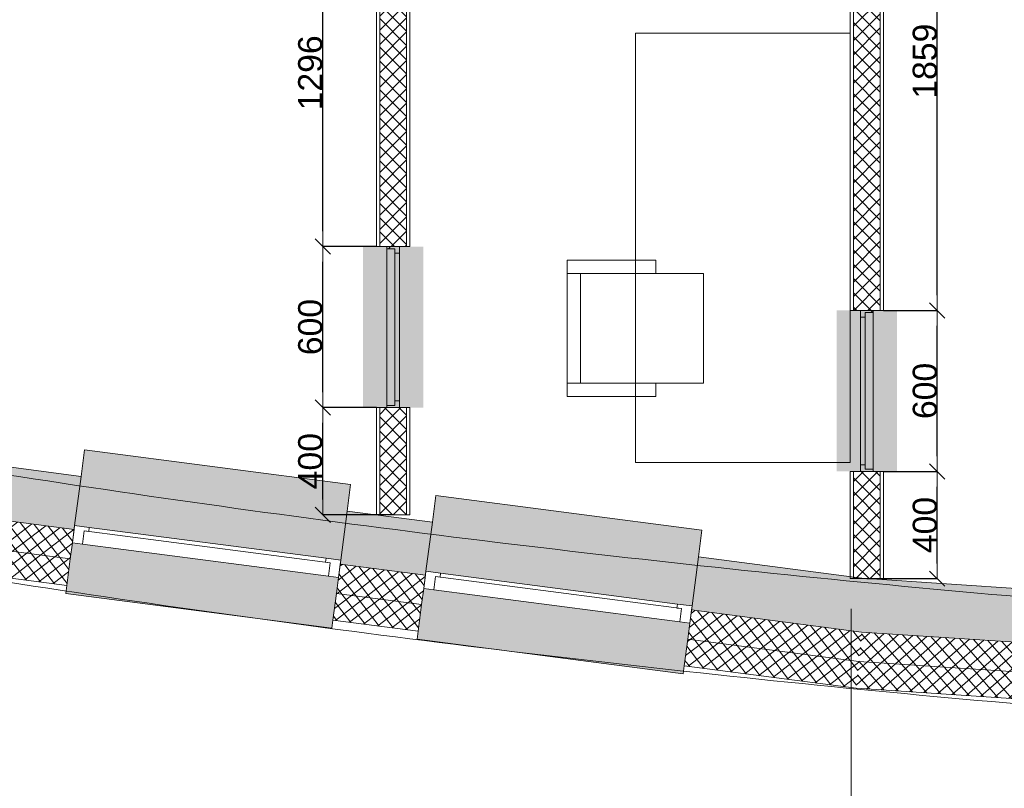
# Model space of a CAD drawing. Extents: x -238422 to 258194, y -34825 to 126331.
# Tile 16 of 239: x -210579 to -206910, y 36980 to 39846. Entities that reach past the tile are written whole.
import ezdxf

# ---------------------------------------------------------------- set-up
doc = ezdxf.new("R2010")
doc.units = 0
doc.header["$LTSCALE"] = 50
doc.linetypes.add('_ .', pattern=[190, 90, -50, 0, -50])
doc.layers.get('0').update_dxf_attribs({"linetype": 'CONTINUOUS'})
doc.layers.get('Defpoints').update_dxf_attribs({"linetype": 'CONTINUOUS'})
for name, color, linetype in [('00 Arc Simple systeem 2D arcering', 7, 'CONTINUOUS'), ('00 Bestaand', 7, 'CONTINUOUS'), ('00 Bestaand Afdek-arcering', 7, 'CONTINUOUS'), ('00 Bestaand Doorsnede-arcering', 7, 'CONTINUOUS'), ('00 Bestaand Laagscheidingslijnen', 7, 'CONTINUOUS'), ('00 Bestaand Ramen', 7, 'CONTINUOUS'), ('00 Simple', 7, 'CONTINUOUS'), ('00 Simple 2D arcering', 7, 'CONTINUOUS'), ('00 Simple Afdek-arcering', 7, 'CONTINUOUS'), ('00 Simple Doorsnede-arcering', 7, 'CONTINUOUS'), ('00 Simple Laagscheidingslijnen', 7, 'CONTINUOUS'), ('00 Simple Ramen', 7, 'CONTINUOUS'), ('22 Binnenwanden', 7, 'CONTINUOUS'), ('22 Binnenwanden Doorsnede-arcering', 7, 'CONTINUOUS'), ('22 Binnenwanden Laagscheidingslijnen', 7, 'CONTINUOUS'), ('82 Interieur', 7, 'CONTINUOUS'), ('A Stramien', 7, 'CONTINUOUS'), ('Tekst_dim 1_ 50', 7, 'CONTINUOUS'), ('WM5448--', 1, 'CONTINUOUS')]:
    doc.layers.add(name, color=color, linetype=linetype)
doc.styles.add('GENERATED_STYLE_1', font='ARIAL.TTF')
doc.dimstyles.new('GENERATED_STYLE__3', dxfattribs={"dimtxt": 89.999998, "dimasz": 57, "dimexe": 0.18, "dimexo": 0, "dimgap": 0.09, "dimtad": 1, "dimdec": 0, "dimzin": 0, "dimdsep": 46, "dimtxsty": 'GENERATED_STYLE_1', "dimblk": 'ARROWHEAD_6', "dimblk1": 'ARROWHEAD_6', "dimblk2": 'ARROWHEAD_6', "dimcen": 0.09, "dimclrd": 1, "dimclre": 1, "dimclrt": 2, "dimadec": 1, "dimazin": 0, "dimtfac": 1, "dimtdec": 4, "dimtmove": 0, "dimatfit": 3, "dimfxl": 0, "dimtolj": 1, "dimtzin": 0, "dimarcsym": 0})
pattern_1 = [(-142.42427, (0, 0), (-22.867855, 29.72055), []), (-52.42427, (0, 0), (29.72055, 22.867855), [])]
pattern_2 = [(-138.78015, (0, 0), (-24.71063, 28.207), []), (-48.78015, (0, 0), (28.207, 24.71063), [])]
pattern_3 = [(0, (0, 0), (0, 37.5), [0, -37.5])]
pattern_4 = [(45, (0, 0), (-26.516504, 26.516504), []), (135, (0, 0), (26.516504, 26.516504), [])]
pattern_5 = [(45, (0, 0), (-31.82, 31.82), [])]

# ---------------------------------------------------------------- blocks, each defined once
blk = doc.blocks.new('R1a metaal 15')
at = {"layer": '00 Bestaand Ramen', "color": 1, "linetype": 'Continuous', "lineweight": 0}
for p, q in [((-500, 160), (-500, 190)), ((-500, 190), (500, 190)), ((500, 190), (500, 160)), ((-500, 0), (-462, 0)), ((-500, -65), (-500, 0)), ((-462, 0), (-462, -50)), ((-462, 0), (462, 0)), ((462, -50), (462, 0)), ((462, 0), (500, 0)), ((500, 0), (500, -65)), ((-445, -65), (-500, -65)), ((-462, -50), (-445, -50)), ((-462, -50), (462, -50)), ((-462, -50), (462, -50)), ((-445, -50), (-445, -65)), ((445, -65), (-445, -65)), ((445, -65), (445, -50)), ((445, -50), (462, -50)), ((500, -65), (445, -65)), ((-500, -250), (-500, -350)), ((500, -350), (500, -250)), ((-500, -350), (500, -350))]:
    blk.add_line(p, q, dxfattribs=at)
at = {"layer": '00 Bestaand Ramen', "color": 2, "linetype": 'Continuous', "lineweight": 0}
for p, q in [((-500, 0), (-500, -50)), ((500, 0), (500, -50)), ((-500, -50), (-500, -65)), ((500, -50), (500, -65))]:
    blk.add_line(p, q, dxfattribs=at)
blk = doc.blocks.new('Wall_6_2', base_point=(13945.7, 12660.8))
at = {"layer": '00 Bestaand Afdek-arcering', "linetype": 'Continuous', "lineweight": 0}
for points in [[(14528.5, 12398.3), (15520.1, 12269), (15544, 12452.5), (15556.9, 12551.6), (14565.3, 12680.9), (14552.4, 12581.7)], [(15837.4, 12227.7), (16829, 12098.5), (16852.9, 12281.9), (16865.8, 12381.1), (15874.2, 12510.3), (15861.3, 12411.1)], [(15511.7, 12204.6), (14520.1, 12333.8), (14499.4, 12175.1), (14495.5, 12145.4), (15487.1, 12016.2), (15491, 12045.9)], [(16820.6, 12034), (15829, 12163.2), (15808.3, 12004.6), (15804.4, 11974.8), (16796.1, 11845.6), (16799.9, 11875.4)]]:
    blk.add_hatch(color=255, dxfattribs=at).paths.add_polyline_path(points, flags=0)
at = {"layer": '00 Bestaand Doorsnede-arcering', "linetype": 'Continuous', "lineweight": 0}
for points in [[(13945.7, 12660.8), (13912.7, 12463.4), (14526.5, 12383.4), (14528.5, 12398.3), (14552.4, 12581.7)], [(15520.1, 12269), (15518.1, 12254.2), (15835.5, 12212.8), (15837.4, 12227.7), (15861.3, 12411.1), (15544, 12452.5)], [(16829, 12098.5), (16827.1, 12083.6), (17460.8, 12001), (17480.3, 12200.2), (16852.9, 12281.9)]]:
    blk.add_hatch(color=255, dxfattribs=at).paths.add_polyline_path(points, flags=0)
h = blk.add_hatch(dxfattribs=at)
h.set_pattern_fill('13_45GR_ISOLATIE_0002', color=255, style=0, pattern_type=2)
h.set_pattern_definition(pattern_1)
h.paths.add_polyline_path([(13894.5, 12354.8), (14512.3, 12274.3), (14520.1, 12333.8), (14526.5, 12383.4), (13912.7, 12463.4)], flags=0)
h = blk.add_hatch(dxfattribs=at)
h.set_pattern_fill('13_45GR_ISOLATIE_0002', color=255, style=0, pattern_type=2)
h.set_pattern_definition(pattern_1)
h.paths.add_polyline_path([(13894.5, 12354.8), (13878, 12256.1), (14499.4, 12175.1), (14512.3, 12274.3)], flags=0)
h = blk.add_hatch(dxfattribs=at)
h.set_pattern_fill('13_45GR_ISOLATIE_0002', color=255, style=0, pattern_type=2)
h.set_pattern_definition(pattern_1)
h.paths.add_polyline_path([(15503.9, 12145.1), (15821.2, 12103.7), (15829, 12163.2), (15835.5, 12212.8), (15518.1, 12254.2), (15511.7, 12204.6)], flags=0)
h = blk.add_hatch(dxfattribs=at)
h.set_pattern_fill('13_45GR_ISOLATIE_0002', color=255, style=0, pattern_type=2)
h.set_pattern_definition(pattern_1)
h.paths.add_polyline_path([(15503.9, 12145.1), (15491, 12045.9), (15808.3, 12004.6), (15821.2, 12103.7)], flags=0)
h = blk.add_hatch(dxfattribs=at)
h.set_pattern_fill('13_45GR_ISOLATIE_0002', color=255, style=0, pattern_type=2)
h.set_pattern_definition(pattern_1)
h.paths.add_polyline_path([(16820.6, 12034), (16812.9, 11974.5), (17450.1, 11891.5), (17460.8, 12001), (16827.1, 12083.6)], flags=0)
h = blk.add_hatch(dxfattribs=at)
h.set_pattern_fill('13_45GR_ISOLATIE_0002', color=255, style=0, pattern_type=2)
h.set_pattern_definition(pattern_1)
h.paths.add_polyline_path([(16799.9, 11875.4), (17440.3, 11791.9), (17450.1, 11891.5), (16812.9, 11974.5)], flags=0)
at = {"layer": '00 Bestaand', "color": 2, "linetype": 'Continuous', "lineweight": 0}
for p, q in [((14552.4, 12581.7), (13945.7, 12660.8)), ((14528.5, 12398.3), (14552.4, 12581.7)), ((15520.1, 12269), (15544, 12452.5)), ((15861.3, 12411.1), (15544, 12452.5)), ((15837.4, 12227.7), (15861.3, 12411.1)), ((14520.1, 12333.8), (14526.5, 12383.4)), ((14526.5, 12383.4), (14528.5, 12398.3)), ((14512.3, 12274.3), (14520.1, 12333.8)), ((13878, 12256.1), (14499.4, 12175.1)), ((14499.4, 12175.1), (14512.3, 12274.3)), ((15511.7, 12204.6), (15518.1, 12254.2)), ((15518.1, 12254.2), (15520.1, 12269)), ((16829, 12098.5), (16852.9, 12281.9)), ((17480.3, 12200.2), (16852.9, 12281.9)), ((15835.5, 12212.8), (15837.4, 12227.7)), ((15503.9, 12145.1), (15511.7, 12204.6)), ((15829, 12163.2), (15835.5, 12212.8)), ((15491, 12045.9), (15503.9, 12145.1)), ((15821.2, 12103.7), (15829, 12163.2)), ((15808.3, 12004.6), (15821.2, 12103.7)), ((16820.6, 12034), (16827.1, 12083.6)), ((16827.1, 12083.6), (16829, 12098.5)), ((15491, 12045.9), (15808.3, 12004.6)), ((16812.9, 11974.5), (16820.6, 12034)), ((16799.9, 11875.4), (16812.9, 11974.5)), ((16799.9, 11875.4), (17440.3, 11791.9))]:
    blk.add_line(p, q, dxfattribs=at)
at = {"layer": '00 Bestaand Laagscheidingslijnen', "color": 2, "linetype": 'Continuous', "lineweight": 0}
for p, q in [((14526.5, 12383.4), (13912.7, 12463.4)), ((14512.3, 12274.3), (13894.5, 12354.8)), ((15835.5, 12212.8), (15518.1, 12254.2)), ((15821.2, 12103.7), (15503.9, 12145.1)), ((17460.8, 12001), (16827.1, 12083.6)), ((17450.1, 11891.5), (16812.9, 11974.5))]:
    blk.add_line(p, q, dxfattribs=at)
at = {"layer": '00 Bestaand Ramen', "color": 1, "linetype": 'Continuous', "lineweight": 0, "zscale": 1000, "rotation": 172.575727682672}
for p in [(15015.9, 12269.2), (16324.8, 12098.6)]:
    blk.add_blockref('R1a metaal 15', p, dxfattribs=at)
blk = doc.blocks.new('R1a metaal 15_2')
at = {"layer": '00 Bestaand Ramen', "color": 1, "linetype": 'Continuous', "lineweight": 0}
for p, q in [((-500, 160), (-500, 190)), ((-500, 190), (500, 190)), ((500, 190), (500, 160)), ((-500, 0), (-462, 0)), ((-500, -65), (-500, 0)), ((-462, 0), (-462, -50)), ((-462, 0), (462, 0)), ((462, -50), (462, 0)), ((462, 0), (500, 0)), ((500, 0), (500, -65)), ((-445, -65), (-500, -65)), ((-462, -50), (-445, -50)), ((-462, -50), (462, -50)), ((-462, -50), (462, -50)), ((-445, -50), (-445, -65)), ((445, -65), (-445, -65)), ((445, -65), (445, -50)), ((445, -50), (462, -50)), ((500, -65), (445, -65)), ((-500, -250), (-500, -350)), ((500, -350), (500, -250)), ((-500, -350), (500, -350))]:
    blk.add_line(p, q, dxfattribs=at)
at = {"layer": '00 Bestaand Ramen', "color": 2, "linetype": 'Continuous', "lineweight": 0}
for p, q in [((-500, 0), (-500, -50)), ((500, 0), (500, -50)), ((-500, -50), (-500, -65)), ((500, -50), (500, -65))]:
    blk.add_line(p, q, dxfattribs=at)
blk = doc.blocks.new('R1a metaal 15_3')
at = {"layer": '00 Bestaand Ramen', "color": 1, "linetype": 'Continuous', "lineweight": 0}
for p, q in [((-500, 160), (-500, 190)), ((-500, 190), (500, 190)), ((500, 190), (500, 160)), ((-500, 0), (-462, 0)), ((-500, -65), (-500, 0)), ((-462, 0), (-462, -50)), ((-462, 0), (462, 0)), ((462, -50), (462, 0)), ((462, 0), (500, 0)), ((500, 0), (500, -65)), ((-445, -65), (-500, -65)), ((-462, -50), (-445, -50)), ((-462, -50), (462, -50)), ((-462, -50), (462, -50)), ((-445, -50), (-445, -65)), ((445, -65), (-445, -65)), ((445, -65), (445, -50)), ((445, -50), (462, -50)), ((500, -65), (445, -65)), ((-500, -250), (-500, -350)), ((500, -350), (500, -250)), ((-500, -350), (500, -350))]:
    blk.add_line(p, q, dxfattribs=at)
at = {"layer": '00 Bestaand Ramen', "color": 2, "linetype": 'Continuous', "lineweight": 0}
for p, q in [((-500, 0), (-500, -50)), ((500, 0), (500, -50)), ((-500, -50), (-500, -65)), ((500, -50), (500, -65))]:
    blk.add_line(p, q, dxfattribs=at)
blk = doc.blocks.new('Wall_7_2', base_point=(17480.3, 12200.2))
at = {"layer": '00 Bestaand Afdek-arcering', "linetype": 'Continuous', "lineweight": 0}
for points in [[(19135.2, 11905.4), (19147.4, 12090), (19154, 12189.8), (18156.1, 12255.7), (18149.5, 12155.9), (18137.4, 11971.3)], [(19454, 11884.4), (20451.8, 11818.4), (20464, 12003), (20470.6, 12102.8), (19472.8, 12168.7), (19466.2, 12069)], [(18133.1, 11906.5), (18122.5, 11746.8), (18120.5, 11716.9), (19118.4, 11651), (19120.3, 11680.9), (19130.9, 11840.6)], [(20447.5, 11753.6), (19449.7, 11819.5), (19439.1, 11659.8), (19437.2, 11629.9), (20435, 11564), (20437, 11593.9)]]:
    blk.add_hatch(color=255, dxfattribs=at).paths.add_polyline_path(points, flags=0)
at = {"layer": '00 Bestaand Doorsnede-arcering', "linetype": 'Continuous', "lineweight": 0}
for points in [[(17480.3, 12200.2), (17460.8, 12001), (18136.4, 11956.4), (18137.4, 11971.3), (18149.5, 12155.9)], [(19135.2, 11905.4), (19134.2, 11890.5), (19453, 11869.4), (19454, 11884.4), (19466.2, 12069), (19147.4, 12090)], [(20451.8, 11818.4), (20450.8, 11803.5), (21101.7, 11760.5), (21108.3, 11960.5), (20464, 12003)]]:
    blk.add_hatch(color=255, dxfattribs=at).paths.add_polyline_path(points, flags=0)
h = blk.add_hatch(dxfattribs=at)
h.set_pattern_fill('13_45GR_ISOLATIE_0002', color=255, style=0, pattern_type=2)
h.set_pattern_definition(pattern_2)
h.paths.add_polyline_path([(17450.1, 11891.5), (18129.1, 11846.6), (18133.1, 11906.5), (18136.4, 11956.4), (17460.8, 12001)], flags=0)
h = blk.add_hatch(dxfattribs=at)
h.set_pattern_fill('13_45GR_ISOLATIE_0002', color=255, style=0, pattern_type=2)
h.set_pattern_definition(pattern_2)
h.paths.add_polyline_path([(17450.1, 11891.5), (17440.3, 11791.9), (18122.5, 11746.8), (18129.1, 11846.6)], flags=0)
h = blk.add_hatch(dxfattribs=at)
h.set_pattern_fill('13_45GR_ISOLATIE_0002', color=255, style=0, pattern_type=2)
h.set_pattern_definition(pattern_2)
h.paths.add_polyline_path([(19126.9, 11780.7), (19445.7, 11759.6), (19449.7, 11819.5), (19453, 11869.4), (19134.2, 11890.5), (19130.9, 11840.6)], flags=0)
h = blk.add_hatch(dxfattribs=at)
h.set_pattern_fill('13_45GR_ISOLATIE_0002', color=255, style=0, pattern_type=2)
h.set_pattern_definition(pattern_2)
h.paths.add_polyline_path([(19126.9, 11780.7), (19120.3, 11680.9), (19439.1, 11659.8), (19445.7, 11759.6)], flags=0)
h = blk.add_hatch(dxfattribs=at)
h.set_pattern_fill('13_45GR_ISOLATIE_0002', color=255, style=0, pattern_type=2)
h.set_pattern_definition(pattern_2)
h.paths.add_polyline_path([(20447.5, 11753.6), (20443.6, 11693.7), (21098.1, 11650.5), (21101.7, 11760.5), (20450.8, 11803.5)], flags=0)
h = blk.add_hatch(dxfattribs=at)
h.set_pattern_fill('13_45GR_ISOLATIE_0002', color=255, style=0, pattern_type=2)
h.set_pattern_definition(pattern_2)
h.paths.add_polyline_path([(20437, 11593.9), (21094.8, 11550.5), (21098.1, 11650.5), (20443.6, 11693.7)], flags=0)
at = {"layer": '00 Bestaand', "color": 2, "linetype": 'Continuous', "lineweight": 0}
for p, q in [((18149.5, 12155.9), (17480.3, 12200.2)), ((18137.4, 11971.3), (18149.5, 12155.9)), ((19135.2, 11905.4), (19147.4, 12090)), ((19466.2, 12069), (19147.4, 12090)), ((19454, 11884.4), (19466.2, 12069)), ((20451.8, 11818.4), (20464, 12003)), ((21108.3, 11960.5), (20464, 12003)), ((18136.4, 11956.4), (18137.4, 11971.3)), ((18133.1, 11906.5), (18136.4, 11956.4)), ((18129.1, 11846.6), (18133.1, 11906.5)), ((19130.9, 11840.6), (19134.2, 11890.5)), ((19134.2, 11890.5), (19135.2, 11905.4)), ((19449.7, 11819.5), (19453, 11869.4)), ((19453, 11869.4), (19454, 11884.4)), ((18122.5, 11746.8), (18129.1, 11846.6)), ((19126.9, 11780.7), (19130.9, 11840.6)), ((19445.7, 11759.6), (19449.7, 11819.5)), ((20450.8, 11803.5), (20451.8, 11818.4)), ((17440.3, 11791.9), (18122.5, 11746.8)), ((19120.3, 11680.9), (19126.9, 11780.7)), ((20447.5, 11753.6), (20450.8, 11803.5)), ((19439.1, 11659.8), (19445.7, 11759.6)), ((20443.6, 11693.7), (20447.5, 11753.6)), ((19120.3, 11680.9), (19439.1, 11659.8)), ((20437, 11593.9), (20443.6, 11693.7)), ((20437, 11593.9), (21094.8, 11550.5))]:
    blk.add_line(p, q, dxfattribs=at)
at = {"layer": '00 Bestaand Laagscheidingslijnen', "color": 2, "linetype": 'Continuous', "lineweight": 0}
for p, q in [((18136.4, 11956.4), (17460.8, 12001)), ((18129.1, 11846.6), (17450.1, 11891.5)), ((19453, 11869.4), (19134.2, 11890.5)), ((19445.7, 11759.6), (19126.9, 11780.7)), ((21101.7, 11760.5), (20450.8, 11803.5)), ((21098.1, 11650.5), (20443.6, 11693.7))]:
    blk.add_line(p, q, dxfattribs=at)
at = {"layer": '00 Bestaand Ramen', "color": 1, "linetype": 'Continuous', "lineweight": 0, "xscale": -1, "zscale": 1000, "rotation": 176.219850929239}
blk.add_blockref('R1a metaal 15_2', (18632, 11873.5), dxfattribs=at)
at = {"layer": '00 Bestaand Ramen', "color": 1, "linetype": 'Continuous', "lineweight": 0, "zscale": 1000, "rotation": 176.219850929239}
blk.add_blockref('R1a metaal 15_3', (19948.6, 11786.5), dxfattribs=at)
blk = doc.blocks.new('Wall_48_2', base_point=(17480.3, 15059.3))
at = {"layer": '22 Binnenwanden Doorsnede-arcering', "linetype": 'Continuous', "lineweight": 0}
h = blk.add_hatch(dxfattribs=at)
h.set_pattern_fill('10_GIPS_0002', color=9, style=0, pattern_type=2)
h.set_pattern_definition(pattern_3)
h.paths.add_polyline_path([(17417.8, 15059.3), (17417.8, 13200.2), (17430.3, 13200.2), (17430.3, 15059.3)], flags=0)
h = blk.add_hatch(dxfattribs=at)
h.set_pattern_fill('13_45GR_ISOLATIE_0002', color=9, style=0, pattern_type=2)
h.set_pattern_definition(pattern_4)
h.paths.add_polyline_path([(17430.3, 15059.3), (17430.3, 13200.2), (17530.3, 13200.2), (17530.3, 15059.3)], flags=0)
h = blk.add_hatch(dxfattribs=at)
h.set_pattern_fill('10_GIPS_0002', color=9, style=0, pattern_type=2)
h.set_pattern_definition(pattern_3)
h.paths.add_polyline_path([(17542.8, 13200.2), (17542.8, 15059.3), (17530.3, 15059.3), (17530.3, 13200.2)], flags=0)
at = {"layer": '22 Binnenwanden', "color": 1, "linetype": 'Continuous', "lineweight": 0}
for p, q in [((17417.8, 15059.3), (17417.8, 13200.2)), ((17542.8, 15059.3), (17417.8, 15059.3)), ((17542.8, 13200.2), (17542.8, 15059.3))]:
    blk.add_line(p, q, dxfattribs=at)
at = {"layer": '22 Binnenwanden Laagscheidingslijnen', "color": 9, "linetype": 'Continuous', "lineweight": 0}
for p, q in [((17430.3, 15059.3), (17430.3, 13200.2)), ((17530.3, 13200.2), (17530.3, 15059.3))]:
    blk.add_line(p, q, dxfattribs=at)
blk = doc.blocks.new('Wall_49_2', base_point=(15715.3, 14734.1))
at = {"layer": '22 Binnenwanden Doorsnede-arcering', "linetype": 'Continuous', "lineweight": 0}
h = blk.add_hatch(dxfattribs=at)
h.set_pattern_fill('10_GIPS_0002', color=9, style=0, pattern_type=2)
h.set_pattern_definition(pattern_3)
h.paths.add_polyline_path([(15652.8, 14734.1), (15652.8, 13438.3), (15665.3, 13438.3), (15665.3, 14734.1)], flags=0)
h = blk.add_hatch(dxfattribs=at)
h.set_pattern_fill('13_45GR_ISOLATIE_0002', color=9, style=0, pattern_type=2)
h.set_pattern_definition(pattern_4)
h.paths.add_polyline_path([(15665.3, 14734.1), (15665.3, 13438.3), (15765.3, 13438.3), (15765.3, 14734.1)], flags=0)
h = blk.add_hatch(dxfattribs=at)
h.set_pattern_fill('10_GIPS_0002', color=9, style=0, pattern_type=2)
h.set_pattern_definition(pattern_3)
h.paths.add_polyline_path([(15777.8, 13438.3), (15777.8, 14734.1), (15765.3, 14734.1), (15765.3, 13438.3)], flags=0)
at = {"layer": '22 Binnenwanden', "color": 1, "linetype": 'Continuous', "lineweight": 0}
for p, q in [((15652.8, 14734.1), (15652.8, 13438.3)), ((15777.8, 14734.1), (15652.8, 14734.1)), ((15777.8, 13438.3), (15777.8, 14734.1))]:
    blk.add_line(p, q, dxfattribs=at)
at = {"layer": '22 Binnenwanden Laagscheidingslijnen', "color": 9, "linetype": 'Continuous', "lineweight": 0}
for p, q in [((15665.3, 14734.1), (15665.3, 13438.3)), ((15765.3, 13438.3), (15765.3, 14734.1))]:
    blk.add_line(p, q, dxfattribs=at)
blk = doc.blocks.new('R hoekraam glas-glas 15_14')
at = {"layer": '00 Simple 2D arcering', "linetype": 'Continuous', "lineweight": 0}
h = blk.add_hatch(dxfattribs=at)
h.set_pattern_fill('12_NAALDHOUT_0002', color=9, style=0, pattern_type=2)
h.set_pattern_definition(pattern_5)
h.paths.add_polyline_path([(-300, 0), (-292, 0), (-292, -30), (-275, -30), (-275, -47), (-300, -47)], flags=0)
h = blk.add_hatch(dxfattribs=at)
h.set_pattern_fill('12_NAALDHOUT_0002', color=9, style=0, pattern_type=2)
h.set_pattern_definition(pattern_5)
h.paths.add_polyline_path([(300, -47), (275, -47), (275, -30), (292, -30), (292, 0), (300, 0)], flags=0)
at = {"layer": '00 Simple Ramen', "color": 1, "linetype": 'Continuous', "lineweight": 0}
for p, q in [((-300, 0), (-292, 0)), ((-300, -47), (-300, 0)), ((-300, 0), (-300, -47)), ((-292, 0), (-292, -30)), ((-292, 0), (292, 0)), ((292, -30), (292, 0)), ((292, 0), (300, 0)), ((300, 0), (300, -47)), ((300, 0), (300, -47)), ((-292, -30), (-275, -30)), ((-292, -30), (292, -30)), ((-292, -30), (292, -30)), ((-275, -30), (-275, -47)), ((275, -47), (275, -30)), ((275, -30), (292, -30)), ((-275, -47), (-300, -47)), ((275, -47), (-275, -47)), ((300, -47), (275, -47))]:
    blk.add_line(p, q, dxfattribs=at)
blk = doc.blocks.new('Wall_74_2', base_point=(17480.3, 12200.2))
at = {"layer": '00 Simple Afdek-arcering', "linetype": 'Continuous', "lineweight": 0}
blk.add_hatch(color=255, dxfattribs=at).paths.add_polyline_path([(17542.8, 12600.2), (17542.8, 13200.2), (17503.8, 13200.2), (17456.8, 13200.2), (17417.8, 13200.2), (17417.8, 12600.2), (17456.8, 12600.2), (17503.8, 12600.2)], flags=0)
at = {"layer": '00 Simple Doorsnede-arcering', "linetype": 'Continuous', "lineweight": 0}
h = blk.add_hatch(dxfattribs=at)
h.set_pattern_fill('10_GIPS_0002', color=9, style=0, pattern_type=2)
h.set_pattern_definition(pattern_3)
h.paths.add_polyline_path([(17417.8, 12200.2), (17430.3, 12200.2), (17430.3, 12600.2), (17417.8, 12600.2)], flags=0)
h = blk.add_hatch(dxfattribs=at)
h.set_pattern_fill('13_45GR_ISOLATIE_0002', color=9, style=0, pattern_type=2)
h.set_pattern_definition(pattern_4)
h.paths.add_polyline_path([(17430.3, 12200.2), (17530.3, 12200.2), (17530.3, 12600.2), (17503.8, 12600.2), (17456.8, 12600.2), (17430.3, 12600.2)], flags=0)
h = blk.add_hatch(dxfattribs=at)
h.set_pattern_fill('10_GIPS_0002', color=9, style=0, pattern_type=2)
h.set_pattern_definition(pattern_3)
h.paths.add_polyline_path([(17530.3, 12200.2), (17542.8, 12200.2), (17542.8, 12600.2), (17530.3, 12600.2)], flags=0)
at = {"layer": '00 Simple', "color": 1, "linetype": 'Continuous', "lineweight": 0}
for p, q in [((17430.3, 13200.2), (17417.8, 13200.2)), ((17456.8, 13200.2), (17430.3, 13200.2)), ((17503.8, 13200.2), (17456.8, 13200.2)), ((17530.3, 13200.2), (17503.8, 13200.2)), ((17542.8, 13200.2), (17530.3, 13200.2)), ((17430.3, 12600.2), (17417.8, 12600.2)), ((17417.8, 12600.2), (17417.8, 12200.2)), ((17456.8, 12600.2), (17430.3, 12600.2)), ((17503.8, 12600.2), (17456.8, 12600.2)), ((17530.3, 12600.2), (17503.8, 12600.2)), ((17542.8, 12600.2), (17530.3, 12600.2)), ((17542.8, 12200.2), (17542.8, 12600.2)), ((17417.8, 12200.2), (17542.8, 12200.2))]:
    blk.add_line(p, q, dxfattribs=at)
at = {"layer": '00 Simple Laagscheidingslijnen', "color": 9, "linetype": 'Continuous', "lineweight": 0}
for p, q in [((17430.3, 12600.2), (17430.3, 12200.2)), ((17530.3, 12200.2), (17530.3, 12600.2))]:
    blk.add_line(p, q, dxfattribs=at)
at = {"layer": '00 Simple Ramen', "color": 1, "linetype": 'Continuous', "lineweight": 0, "zscale": 1000, "rotation": 270}
blk.add_blockref('R hoekraam glas-glas 15_14', (17503.8, 12900.2), dxfattribs=at)
blk = doc.blocks.new('R hoekraam glas-glas 15_15')
at = {"layer": '00 Simple 2D arcering', "linetype": 'Continuous', "lineweight": 0}
h = blk.add_hatch(dxfattribs=at)
h.set_pattern_fill('12_NAALDHOUT_0002', color=9, style=0, pattern_type=2)
h.set_pattern_definition(pattern_5)
h.paths.add_polyline_path([(-300, 0), (-292, 0), (-292, -30), (-275, -30), (-275, -47), (-300, -47)], flags=0)
h = blk.add_hatch(dxfattribs=at)
h.set_pattern_fill('12_NAALDHOUT_0002', color=9, style=0, pattern_type=2)
h.set_pattern_definition(pattern_5)
h.paths.add_polyline_path([(300, -47), (275, -47), (275, -30), (292, -30), (292, 0), (300, 0)], flags=0)
at = {"layer": '00 Simple Ramen', "color": 1, "linetype": 'Continuous', "lineweight": 0}
for p, q in [((-300, 0), (-292, 0)), ((-300, -47), (-300, 0)), ((-300, 0), (-300, -47)), ((-292, 0), (-292, -30)), ((-292, 0), (292, 0)), ((292, -30), (292, 0)), ((292, 0), (300, 0)), ((300, 0), (300, -47)), ((300, 0), (300, -47)), ((-292, -30), (-275, -30)), ((-292, -30), (292, -30)), ((-292, -30), (292, -30)), ((-275, -30), (-275, -47)), ((275, -47), (275, -30)), ((275, -30), (292, -30)), ((-275, -47), (-300, -47)), ((275, -47), (-275, -47)), ((300, -47), (275, -47))]:
    blk.add_line(p, q, dxfattribs=at)
blk = doc.blocks.new('Wall_75_2', base_point=(15715.3, 12438.3))
at = {"layer": '00 Simple Afdek-arcering', "linetype": 'Continuous', "lineweight": 0}
blk.add_hatch(color=255, dxfattribs=at).paths.add_polyline_path([(15652.8, 12838.3), (15691.8, 12838.3), (15738.8, 12838.3), (15777.8, 12838.3), (15777.8, 13438.3), (15738.8, 13438.3), (15691.8, 13438.3), (15652.8, 13438.3)], flags=0)
at = {"layer": '00 Simple Doorsnede-arcering', "linetype": 'Continuous', "lineweight": 0}
h = blk.add_hatch(dxfattribs=at)
h.set_pattern_fill('10_GIPS_0002', color=9, style=0, pattern_type=2)
h.set_pattern_definition(pattern_3)
h.paths.add_polyline_path([(15652.8, 12438.3), (15665.3, 12438.3), (15665.3, 12838.3), (15652.8, 12838.3)], flags=0)
h = blk.add_hatch(dxfattribs=at)
h.set_pattern_fill('13_45GR_ISOLATIE_0002', color=9, style=0, pattern_type=2)
h.set_pattern_definition(pattern_4)
h.paths.add_polyline_path([(15665.3, 12438.3), (15765.3, 12438.3), (15765.3, 12838.3), (15738.8, 12838.3), (15691.8, 12838.3), (15665.3, 12838.3)], flags=0)
h = blk.add_hatch(dxfattribs=at)
h.set_pattern_fill('10_GIPS_0002', color=9, style=0, pattern_type=2)
h.set_pattern_definition(pattern_3)
h.paths.add_polyline_path([(15765.3, 12438.3), (15777.8, 12438.3), (15777.8, 12838.3), (15765.3, 12838.3)], flags=0)
at = {"layer": '00 Simple', "color": 1, "linetype": 'Continuous', "lineweight": 0}
for p, q in [((15652.8, 13438.3), (15665.3, 13438.3)), ((15665.3, 13438.3), (15691.8, 13438.3)), ((15691.8, 13438.3), (15738.8, 13438.3)), ((15738.8, 13438.3), (15765.3, 13438.3)), ((15765.3, 13438.3), (15777.8, 13438.3)), ((15652.8, 12838.3), (15665.3, 12838.3)), ((15652.8, 12838.3), (15652.8, 12438.3)), ((15665.3, 12838.3), (15691.8, 12838.3)), ((15691.8, 12838.3), (15738.8, 12838.3)), ((15738.8, 12838.3), (15765.3, 12838.3)), ((15765.3, 12838.3), (15777.8, 12838.3)), ((15777.8, 12438.3), (15777.8, 12838.3)), ((15652.8, 12438.3), (15777.8, 12438.3))]:
    blk.add_line(p, q, dxfattribs=at)
at = {"layer": '00 Simple Laagscheidingslijnen', "color": 9, "linetype": 'Continuous', "lineweight": 0}
for p, q in [((15665.3, 12838.3), (15665.3, 12438.3)), ((15765.3, 12438.3), (15765.3, 12838.3))]:
    blk.add_line(p, q, dxfattribs=at)
at = {"layer": '00 Simple Ramen', "color": 1, "linetype": 'Continuous', "lineweight": 0, "xscale": -1, "zscale": 1000, "rotation": 90}
blk.add_blockref('R hoekraam glas-glas 15_15', (15691.8, 13138.3), dxfattribs=at)
blk = doc.blocks.new('Bureaustoel 2 15+')
at = {"layer": '82 Interieur', "color": 1, "linetype": 'Continuous', "lineweight": 0}
for p, q in [((204, 254), (-204, 254)), ((-204, 254), (-204, 76)), ((204, 254), (-204, 254)), ((-204, 254), (-204, 76)), ((204, 76), (204, 254)), ((204, 76), (204, 254)), ((-204, 76), (-254, 76)), ((-254, 76), (-254, -254)), ((-254, 76), (-254, -254)), ((-254, 76), (-204, 76)), ((-204, 76), (-204, -204)), ((254, 76), (204, 76)), ((204, 76), (204, -204)), ((204, 76), (254, 76)), ((254, -254), (254, 76)), ((254, 76), (254, -254)), ((-204, -204), (204, -204)), ((-204, -254), (-204, -204)), ((204, -254), (204, -204)), ((-254, -254), (254, -254)), ((-254, -254), (-204, -254)), ((-204, -254), (204, -254)), ((204, -254), (254, -254))]:
    blk.add_line(p, q, dxfattribs=at)
blk = doc.blocks.new('Kantoor bureau rechth 15')
at = {"layer": '82 Interieur', "color": 1, "linetype": 'Continuous', "lineweight": 0}
for p, q in [((1600, 800), (0, 800)), ((0, 800), (0, 0)), ((1600, 800), (0, 800)), ((0, 800), (0, 0)), ((1600, 0), (1600, 800)), ((1600, 0), (1600, 800)), ((0, 0), (1600, 0)), ((0, 0), (1600, 0))]:
    blk.add_line(p, q, dxfattribs=at)
blk = doc.blocks.new('ARROWHEAD_6')
at = {"color": 0, "linetype": 'Continuous', "lineweight": 0}
for p, q in [((0, 0), (-1, 0)), ((-0.5, -0.5), (0.5, 0.5))]:
    blk.add_line(p, q, dxfattribs=at)
blk = doc.blocks.new('*D2654')
at = {"layer": 'Defpoints', "color": 0, "linetype": 'Continuous', "transparency": 16777216}
for p in [(-245491.2, 68560.4), (-245291.2, 68560.4), (-245228.7, 68160.4)]:
    blk.add_point(p, dxfattribs=at)
at = {"layer": 'Tekst_dim 1_ 50', "color": 1, "linetype": 'Continuous', "lineweight": -2, "transparency": 16777216}
for p, q in [((-245291.2, 68560.4), (-245491.4, 68560.4)), ((-245491.2, 68217.4), (-245491.2, 68503.4)), ((-245228.7, 68160.4), (-245491.4, 68160.4))]:
    blk.add_line(p, q, dxfattribs=at)
at = {"layer": 'Tekst_dim 1_ 50', "color": 1, "linetype": 'Continuous', "lineweight": -2, "transparency": 16777216, "xscale": 56.99999999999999, "yscale": 56.99999999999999, "zscale": 56.99999999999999}
for p, rotation in [((-245491.2, 68560.4), 90), ((-245491.2, 68160.4), 270)]:
    blk.add_blockref('ARROWHEAD_6', p, dxfattribs=dict(at, rotation=rotation))
at = {"layer": 'Tekst_dim 1_ 50', "color": 2, "linetype": 'Continuous', "lineweight": 0, "transparency": 16777216, "insert": (-245537.2, 68360.4), "char_height": 90, "attachment_point": 5, "rotation": 90, "style": 'GENERATED_STYLE_1'}
blk.add_mtext('\\A1;400', dxfattribs=at)
blk = doc.blocks.new('*D2655')
at = {"layer": 'Defpoints', "color": 0, "linetype": 'Continuous', "transparency": 16777216}
for p in [(-245491.2, 69160.4), (-245291.2, 69160.4), (-245291.2, 68560.4)]:
    blk.add_point(p, dxfattribs=at)
at = {"layer": 'Tekst_dim 1_ 50', "color": 1, "linetype": 'Continuous', "lineweight": -2, "transparency": 16777216}
for p, q in [((-245291.2, 69160.4), (-245491.4, 69160.4)), ((-245491.2, 68617.4), (-245491.2, 69103.4)), ((-245291.2, 68560.4), (-245491.4, 68560.4))]:
    blk.add_line(p, q, dxfattribs=at)
at = {"layer": 'Tekst_dim 1_ 50', "color": 1, "linetype": 'Continuous', "lineweight": -2, "transparency": 16777216, "xscale": 56.99999999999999, "yscale": 56.99999999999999, "zscale": 56.99999999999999}
for p, rotation in [((-245491.2, 69160.4), 90), ((-245491.2, 68560.4), 270)]:
    blk.add_blockref('ARROWHEAD_6', p, dxfattribs=dict(at, rotation=rotation))
at = {"layer": 'Tekst_dim 1_ 50', "color": 2, "linetype": 'Continuous', "lineweight": 0, "transparency": 16777216, "insert": (-245537.2, 68860.4), "char_height": 90, "attachment_point": 5, "rotation": 90, "style": 'GENERATED_STYLE_1'}
blk.add_mtext('\\A1;600', dxfattribs=at)
blk = doc.blocks.new('*D2656')
at = {"layer": 'Defpoints', "color": 0, "linetype": 'Continuous', "transparency": 16777216}
for p in [(-245491.2, 70456.2), (-245291.2, 70456.2), (-245291.2, 69160.4)]:
    blk.add_point(p, dxfattribs=at)
at = {"layer": 'Tekst_dim 1_ 50', "color": 1, "linetype": 'Continuous', "lineweight": -2, "transparency": 16777216}
for p, q in [((-245291.2, 70456.2), (-245491.4, 70456.2)), ((-245491.2, 69217.4), (-245491.2, 70399.2)), ((-245291.2, 69160.4), (-245491.4, 69160.4))]:
    blk.add_line(p, q, dxfattribs=at)
at = {"layer": 'Tekst_dim 1_ 50', "color": 1, "linetype": 'Continuous', "lineweight": -2, "transparency": 16777216, "xscale": 56.99999999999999, "yscale": 56.99999999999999, "zscale": 56.99999999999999}
for p, rotation in [((-245491.2, 70456.2), 90), ((-245491.2, 69160.4), 270)]:
    blk.add_blockref('ARROWHEAD_6', p, dxfattribs=dict(at, rotation=rotation))
at = {"layer": 'Tekst_dim 1_ 50', "color": 2, "linetype": 'Continuous', "lineweight": 0, "transparency": 16777216, "insert": (-245537.2, 69808.3), "char_height": 90, "attachment_point": 5, "rotation": 90, "style": 'GENERATED_STYLE_1'}
blk.add_mtext('\\A1;1296', dxfattribs=at)
blk = doc.blocks.new('*D2657')
at = {"layer": 'Defpoints', "color": 0, "linetype": 'Continuous', "transparency": 16777216}
for p in [(-243401.2, 68322.3), (-243201.2, 68322.3), (-243463.7, 67922.3)]:
    blk.add_point(p, dxfattribs=at)
at = {"layer": 'Tekst_dim 1_ 50', "color": 1, "linetype": 'Continuous', "lineweight": -2, "transparency": 16777216}
for p, q in [((-243401.2, 68322.3), (-243201, 68322.3)), ((-243201.2, 67979.3), (-243201.2, 68265.3)), ((-243463.7, 67922.3), (-243201, 67922.3))]:
    blk.add_line(p, q, dxfattribs=at)
at = {"layer": 'Tekst_dim 1_ 50', "color": 1, "linetype": 'Continuous', "lineweight": -2, "transparency": 16777216, "xscale": 56.99999999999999, "yscale": 56.99999999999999, "zscale": 56.99999999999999}
for p, rotation in [((-243201.2, 68322.3), 90), ((-243201.2, 67922.3), 270)]:
    blk.add_blockref('ARROWHEAD_6', p, dxfattribs=dict(at, rotation=rotation))
at = {"layer": 'Tekst_dim 1_ 50', "color": 2, "linetype": 'Continuous', "lineweight": 0, "transparency": 16777216, "insert": (-243247.2, 68122.3), "char_height": 90, "attachment_point": 5, "rotation": 90, "style": 'GENERATED_STYLE_1'}
blk.add_mtext('\\A1;400', dxfattribs=at)
blk = doc.blocks.new('*D2658')
at = {"layer": 'Defpoints', "color": 0, "linetype": 'Continuous', "transparency": 16777216}
for p in [(-243401.2, 68922.3), (-243201.2, 68922.3), (-243401.2, 68322.3)]:
    blk.add_point(p, dxfattribs=at)
at = {"layer": 'Tekst_dim 1_ 50', "color": 1, "linetype": 'Continuous', "lineweight": -2, "transparency": 16777216}
for p, q in [((-243401.2, 68922.3), (-243201, 68922.3)), ((-243201.2, 68379.3), (-243201.2, 68865.3)), ((-243401.2, 68322.3), (-243201, 68322.3))]:
    blk.add_line(p, q, dxfattribs=at)
at = {"layer": 'Tekst_dim 1_ 50', "color": 1, "linetype": 'Continuous', "lineweight": -2, "transparency": 16777216, "xscale": 56.99999999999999, "yscale": 56.99999999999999, "zscale": 56.99999999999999}
for p, rotation in [((-243201.2, 68922.3), 90), ((-243201.2, 68322.3), 270)]:
    blk.add_blockref('ARROWHEAD_6', p, dxfattribs=dict(at, rotation=rotation))
at = {"layer": 'Tekst_dim 1_ 50', "color": 2, "linetype": 'Continuous', "lineweight": 0, "transparency": 16777216, "insert": (-243247.2, 68622.3), "char_height": 90, "attachment_point": 5, "rotation": 90, "style": 'GENERATED_STYLE_1'}
blk.add_mtext('\\A1;600', dxfattribs=at)
blk = doc.blocks.new('*D2659')
at = {"layer": 'Defpoints', "color": 0, "linetype": 'Continuous', "transparency": 16777216}
for p in [(-243401.2, 70781.4), (-243201.2, 70781.4), (-243401.2, 68922.3)]:
    blk.add_point(p, dxfattribs=at)
at = {"layer": 'Tekst_dim 1_ 50', "color": 1, "linetype": 'Continuous', "lineweight": -2, "transparency": 16777216}
for p, q in [((-243401.2, 70781.4), (-243201, 70781.4)), ((-243201.2, 68979.3), (-243201.2, 70724.4)), ((-243401.2, 68922.3), (-243201, 68922.3))]:
    blk.add_line(p, q, dxfattribs=at)
at = {"layer": 'Tekst_dim 1_ 50', "color": 1, "linetype": 'Continuous', "lineweight": -2, "transparency": 16777216, "xscale": 56.99999999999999, "yscale": 56.99999999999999, "zscale": 56.99999999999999}
for p, rotation in [((-243201.2, 70781.4), 90), ((-243201.2, 68922.3), 270)]:
    blk.add_blockref('ARROWHEAD_6', p, dxfattribs=dict(at, rotation=rotation))
at = {"layer": 'Tekst_dim 1_ 50', "color": 2, "linetype": 'Continuous', "lineweight": 0, "transparency": 16777216, "insert": (-243247.2, 69851.8), "char_height": 90, "attachment_point": 5, "rotation": 90, "style": 'GENERATED_STYLE_1'}
blk.add_mtext('\\A1;1859', dxfattribs=at)
blk = doc.blocks.new('dasg')
at = {"layer": '00 Arc Simple systeem 2D arcering', "linetype": 'Continuous', "lineweight": 0}
for points in [[(-245116.2, 69160.4), (-245341.2, 69160.4), (-245341.2, 68560.4), (-245116.2, 68560.4)], [(-243576.2, 68922.3), (-243351.2, 68922.3), (-243351.2, 68322.3), (-243576.2, 68322.3)]]:
    blk.add_hatch(color=15, dxfattribs=at).paths.add_polyline_path(points, flags=0)
at = {"layer": 'A Stramien', "color": 9, "linetype": '_ .', "lineweight": 0, "flags": 128}
blk.add_lwpolyline([(-243521.9, 63309.5), (-243521.9, 93947.6)], dxfattribs=at)
for points in [[(-214381.2, 70692), (-232620.2, 67887.9, -0.123), (-260004.9, 72069.7)], [(-214381.2, 70292), (-232620.2, 67487.9, -0.123), (-260004.9, 71669.7)]]:
    blk.add_lwpolyline(points, format="xyb", dxfattribs=at)
at = {"layer": '00 Bestaand', "color": 1, "lineweight": 0}
for name, p in [('Wall_6_2', (-246998.3, 68382.8)), ('Wall_7_2', (-243463.7, 67922.3))]:
    blk.add_blockref(name, p, dxfattribs=at)
at = {"layer": '00 Simple', "color": 1, "lineweight": 0}
for name, p in [('Wall_75_2', (-245228.7, 68160.4)), ('Wall_74_2', (-243463.7, 67922.3))]:
    blk.add_blockref(name, p, dxfattribs=at)
at = {"layer": '22 Binnenwanden', "color": 1, "lineweight": 0}
for name, p in [('Wall_48_2', (-243463.7, 70781.4)), ('Wall_49_2', (-245228.7, 70456.2))]:
    blk.add_blockref(name, p, dxfattribs=at)
at = {"layer": '82 Interieur', "color": 1, "linetype": 'Continuous', "lineweight": 0, "zscale": 1000, "rotation": 270}
for name, p in [('Kantoor bureau rechth 15', (-244326.2, 69955.8)), ('Bureaustoel 2 15+', (-244326.2, 68855.8))]:
    blk.add_blockref(name, p, dxfattribs=at)
at = {"layer": 'Tekst_dim 1_ 50', "color": 1, "linetype": 'Continuous', "lineweight": 0}
for base, p1, p2, picture, middle in [((-243201.2, 70781.4), (-243401.2, 68922.3), (-243401.2, 70781.4), '*D2659', (-243247.2, 69851.8)), ((-245491.2, 70456.2), (-245291.2, 69160.4), (-245291.2, 70456.2), '*D2656', (-245537.2, 69808.3)), ((-245491.2, 69160.4), (-245291.2, 68560.4), (-245291.2, 69160.4), '*D2655', (-245537.2, 68860.4)), ((-243201.2, 68922.3), (-243401.2, 68322.3), (-243401.2, 68922.3), '*D2658', (-243247.2, 68622.3)), ((-245491.2, 68560.4), (-245228.7, 68160.4), (-245291.2, 68560.4), '*D2654', (-245537.2, 68360.4)), ((-243201.2, 68322.3), (-243463.7, 67922.3), (-243401.2, 68322.3), '*D2657', (-243247.2, 68122.3))]:
    dim = blk.add_linear_dim(base=base, p1=p1, p2=p2, angle=90, dimstyle='GENERATED_STYLE__3', dxfattribs=at)
    dim.commit()
    dim.dimension.update_dxf_attribs({"geometry": picture, "text_midpoint": middle})

msp = doc.modelspace()

# ---------------------------------------------------------------- block references
at = {"layer": 'WM5448--'}
msp.add_blockref('dasg', (36041.72169, -30160.8573), dxfattribs=at)

doc.saveas('drawing.dxf')
